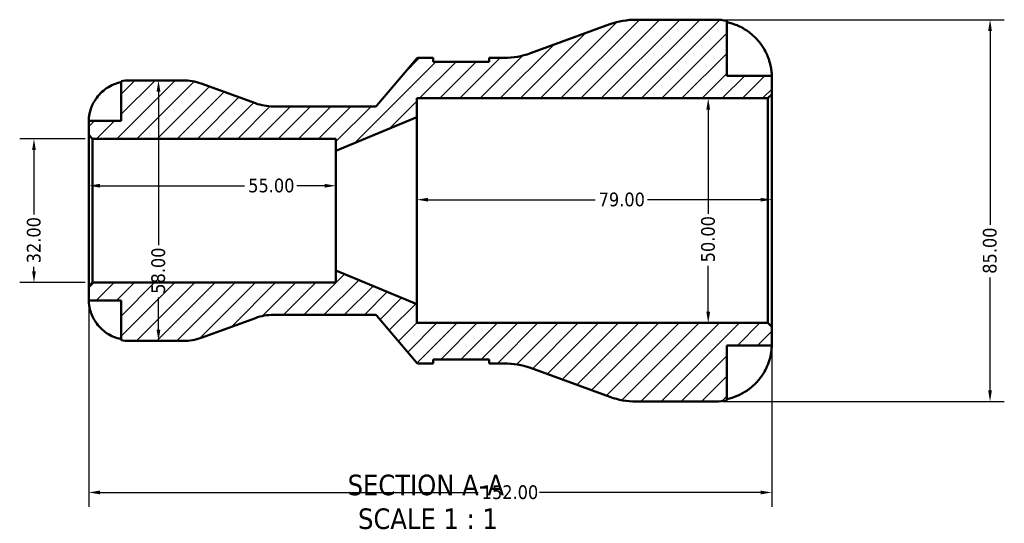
# Model space of a CAD drawing. Header units: millimetres. Extents: x 0 to 905, y -151 to 594.
# Tile 2 of 9: x 308 to 528, y -151 to -39. Entities that reach past the tile are written whole.
import ezdxf

# ---------------------------------------------------------------- set-up
doc = ezdxf.new("R2010")
doc.units = ezdxf.units.MM
for name, color, linetype, lineweight in [('Dimension (ANSI)', 7, 'Continuous', 25), ('Hatch (ANSI)', 7, 'Continuous', 18), ('Symbol (ANSI)', 7, 'Continuous', 25), ('Visible (ANSI)', 7, 'Continuous', 50)]:
    doc.layers.add(name, color=color, linetype=linetype, lineweight=lineweight)
doc.styles.add('Label Text (ANSI)', font='tahoma.ttf')
doc.styles.add('Note Text (ANSI)', font='tahoma.ttf')
doc.dimstyles.new('Default - mm (ANSI)', dxfattribs={"dimtxt": 3.048, "dimasz": 2.5, "dimexe": 3.175, "dimexo": 1.6002, "dimgap": 0.8, "dimtad": 0, "dimtoh": 1, "dimrnd": 1e-08, "dimzin": 4, "dimdsep": 46, "dimtxsty": 'Note Text (ANSI)', "dimcen": 0.09, "dimdle": 10, "dimclrd": 256, "dimclre": 256, "dimclrt": 230, "dimadec": 1, "dimazin": 1, "dimtfac": 1, "dimtofl": 0, "dimtmove": 0, "dimatfit": 3, "dimfxl": 1, "dimtolj": 1, "dimtzin": 4, "dimlwd": -1, "dimlwe": -1, "dimarcsym": 0})

# ---------------------------------------------------------------- blocks, each defined once
blk = doc.blocks.new('*D7')
at = {"layer": 'Defpoints', "color": 0, "transparency": 16777216}
for p in [(378.84, -75.5), (323.84, -81.04), (378.84, -81.04)]:
    blk.add_point(p, dxfattribs=at)
at = {"layer": 'Dimension (ANSI)', "transparency": 16777216}
for p, q in [((326.34, -75.5), (358.54, -75.5)), ((376.34, -75.5), (370.14, -75.5))]:
    blk.add_line(p, q, dxfattribs=at)
for points in [[(326.34, -75.08), (326.34, -75.91), (323.84, -75.5)], [(376.34, -75.08), (376.34, -75.91), (378.84, -75.5)]]:
    blk.add_solid(points, dxfattribs=at)
at = {"layer": 'Dimension (ANSI)', "color": 230, "true_color": 0xff0080, "transparency": 16777216, "insert": (359.34, -73.91), "char_height": 3.048, "attachment_point": 1, "style": 'Note Text (ANSI)'}
blk.add_mtext('\\A1;55.00', dxfattribs=at)
blk = doc.blocks.new('*D8')
at = {"layer": 'Defpoints', "color": 0, "transparency": 16777216}
for p in [(475.84, -78.6), (396.84, -81.04), (475.84, -81.04)]:
    blk.add_point(p, dxfattribs=at)
at = {"layer": 'Dimension (ANSI)', "transparency": 16777216}
for p, q in [((399.34, -78.6), (436.52, -78.6)), ((473.34, -78.6), (448.17, -78.6))]:
    blk.add_line(p, q, dxfattribs=at)
for points in [[(399.34, -78.19), (399.34, -79.02), (396.84, -78.6)], [(473.34, -78.19), (473.34, -79.02), (475.84, -78.6)]]:
    blk.add_solid(points, dxfattribs=at)
at = {"layer": 'Dimension (ANSI)', "color": 230, "true_color": 0xff0080, "transparency": 16777216, "insert": (437.32, -77.02), "char_height": 3.048, "attachment_point": 1, "style": 'Note Text (ANSI)'}
blk.add_mtext('\\A1;79.00', dxfattribs=at)
blk = doc.blocks.new('*D9')
at = {"layer": 'Defpoints', "color": 0, "transparency": 16777216}
for p in [(461.71, -56.04), (461.71, -106.04), (461.71, -106.04)]:
    blk.add_point(p, dxfattribs=at)
at = {"layer": 'Dimension (ANSI)', "transparency": 16777216}
for p, q in [((461.71, -58.54), (461.71, -81.74)), ((461.71, -103.54), (461.71, -93.34))]:
    blk.add_line(p, q, dxfattribs=at)
for points in [[(461.29, -58.54), (462.12, -58.54), (461.71, -56.04)], [(461.29, -103.54), (462.12, -103.54), (461.71, -106.04)]]:
    blk.add_solid(points, dxfattribs=at)
at = {"layer": 'Dimension (ANSI)', "color": 230, "true_color": 0xff0080, "transparency": 16777216, "insert": (460.12, -92.54), "char_height": 3.048, "attachment_point": 1, "rotation": 90, "style": 'Note Text (ANSI)'}
blk.add_mtext('\\A1;50.00', dxfattribs=at)
blk = doc.blocks.new('*D10')
at = {"layer": 'Defpoints', "color": 0, "transparency": 16777216}
for p in [(324.69, -65.04), (311.67, -97.04), (324.69, -97.04)]:
    blk.add_point(p, dxfattribs=at)
at = {"layer": 'Dimension (ANSI)', "transparency": 16777216}
for p, q in [((323.09, -65.04), (308.49, -65.04)), ((311.67, -67.54), (311.67, -81.9)), ((311.67, -94.54), (311.67, -93.56)), ((323.09, -97.04), (308.49, -97.04))]:
    blk.add_line(p, q, dxfattribs=at)
for points in [[(311.25, -67.54), (312.08, -67.54), (311.67, -65.04)], [(311.25, -94.54), (312.08, -94.54), (311.67, -97.04)]]:
    blk.add_solid(points, dxfattribs=at)
at = {"layer": 'Dimension (ANSI)', "color": 230, "true_color": 0xff0080, "transparency": 16777216, "insert": (310.08, -92.76), "char_height": 3.048, "attachment_point": 1, "rotation": 90, "style": 'Note Text (ANSI)'}
blk.add_mtext('\\A1;32.00', dxfattribs=at)
blk = doc.blocks.new('*D11')
at = {"layer": 'Defpoints', "color": 0, "transparency": 16777216}
for p in [(323.84, -97.89), (475.84, -106.89), (475.84, -143.77)]:
    blk.add_point(p, dxfattribs=at)
at = {"layer": 'Dimension (ANSI)', "transparency": 16777216}
for p, q in [((323.84, -99.49), (323.84, -146.94)), ((475.84, -108.49), (475.84, -146.94)), ((326.34, -143.77), (410.5, -143.77)), ((473.34, -143.77), (424.18, -143.77))]:
    blk.add_line(p, q, dxfattribs=at)
for points in [[(326.34, -143.35), (326.34, -144.19), (323.84, -143.77)], [(473.34, -143.35), (473.34, -144.19), (475.84, -143.77)]]:
    blk.add_solid(points, dxfattribs=at)
at = {"layer": 'Dimension (ANSI)', "color": 230, "true_color": 0xff0080, "transparency": 16777216, "insert": (411.3, -142.18), "char_height": 3.048, "attachment_point": 1, "style": 'Note Text (ANSI)'}
blk.add_mtext('\\A1;152.00', dxfattribs=at)
blk = doc.blocks.new('*D13')
at = {"layer": 'Defpoints', "color": 0, "transparency": 16777216}
for p in [(463.34, -38.54), (463.34, -123.54), (524.42, -123.54)]:
    blk.add_point(p, dxfattribs=at)
at = {"layer": 'Dimension (ANSI)', "transparency": 16777216}
for p, q in [((464.94, -38.54), (527.59, -38.54)), ((524.42, -41.04), (524.42, -84.19)), ((524.42, -121.04), (524.42, -95.89)), ((464.94, -123.54), (527.59, -123.54))]:
    blk.add_line(p, q, dxfattribs=at)
for points in [[(524, -41.04), (524.83, -41.04), (524.42, -38.54)], [(524, -121.04), (524.83, -121.04), (524.42, -123.54)]]:
    blk.add_solid(points, dxfattribs=at)
at = {"layer": 'Dimension (ANSI)', "color": 230, "true_color": 0xff0080, "transparency": 16777216, "insert": (522.82, -95.09), "char_height": 3.048, "attachment_point": 1, "rotation": 90, "style": 'Note Text (ANSI)'}
blk.add_mtext('\\A1;85.00', dxfattribs=at)
blk = doc.blocks.new('*D14')
at = {"layer": 'Defpoints', "color": 0, "transparency": 16777216}
for p in [(339.38, -52.04), (339.38, -110.04), (339.38, -110.04)]:
    blk.add_point(p, dxfattribs=at)
at = {"layer": 'Dimension (ANSI)', "transparency": 16777216}
for p, q in [((339.38, -54.54), (339.38, -88.74)), ((339.38, -107.54), (339.38, -100.34))]:
    blk.add_line(p, q, dxfattribs=at)
for points in [[(338.96, -54.54), (339.79, -54.54), (339.38, -52.04)], [(338.96, -107.54), (339.79, -107.54), (339.38, -110.04)]]:
    blk.add_solid(points, dxfattribs=at)
at = {"layer": 'Dimension (ANSI)', "color": 230, "true_color": 0xff0080, "transparency": 16777216, "insert": (337.78, -99.54), "char_height": 3.048, "attachment_point": 1, "rotation": 90, "style": 'Note Text (ANSI)'}
blk.add_mtext('\\A1;58.00', dxfattribs=at)

msp = doc.modelspace()

# ---------------------------------------------------------------- hatches: boundary and pattern name
at = {"layer": 'Hatch (ANSI)'}
h = msp.add_hatch(dxfattribs=at)
h.set_pattern_fill('ANSI31', color=256, scale=25.4, style=0)
h.set_pattern_definition([(45, (0, 0), (-2.245064, 2.245064), [])])
edge = h.paths.add_edge_path()
edge.add_ellipse((445.661, -106.539), major_axis=(-5.814, -15.975), ratio=1, start_angle=0, end_angle=20)
edge.add_line((445.661, -123.539), (463.343, -123.539))
edge.add_ellipse((463.343, -111.039), major_axis=(0, -12.5), ratio=1, start_angle=0, end_angle=11.53696)
edge.add_line((465.843, -123.287), (465.843, -111.039))
edge.add_line((465.843, -111.039), (475.843, -111.039))
edge.add_line((475.843, -111.039), (475.843, -106.889))
edge.add_line((475.843, -106.889), (474.993, -106.039))
edge.add_line((474.993, -106.039), (396.843, -106.039))
edge.add_line((396.843, -106.039), (396.843, -101.873))
edge.add_line((396.843, -101.873), (378.843, -94.373))
edge.add_line((378.843, -94.373), (378.843, -97.039))
edge.add_line((378.843, -97.039), (324.693, -97.039))
edge.add_line((324.693, -97.039), (323.843, -97.889))
edge.add_line((323.843, -97.889), (323.843, -101.039))
edge.add_line((323.843, -101.039), (331.043, -101.039))
edge.add_line((331.043, -101.039), (331.043, -109.858))
edge.add_ellipse((332.843, -101.039), major_axis=(-1.8, -8.818), ratio=1, start_angle=0, end_angle=11.53696)
edge.add_line((332.843, -110.039), (344.898, -110.039))
edge.add_ellipse((344.898, -98.439), major_axis=(0, -11.6), ratio=1, start_angle=0, end_angle=20)
edge.add_line((348.865, -109.34), (360.957, -104.939))
edge.add_ellipse((364.924, -115.839), major_axis=(-3.967, 10.9), ratio=1, start_angle=340, end_angle=360, ccw=False)
edge.add_line((364.924, -104.239), (387.61, -104.239))
edge.add_ellipse((387.61, -104.739), major_axis=(0, 0.5), ratio=1, start_angle=310, end_angle=360, ccw=False)
edge.add_line((387.993, -104.418), (396.756, -114.861))
edge.add_ellipse((397.139, -114.539), major_axis=(-0.383, -0.321), ratio=1, start_angle=0, end_angle=50)
edge.add_line((397.139, -115.039), (400.475, -115.039))
edge.add_line((400.475, -115.039), (400.475, -114.189))
edge.add_line((400.475, -114.189), (412.975, -114.189))
edge.add_line((412.975, -114.189), (412.975, -115.039))
edge.add_line((412.975, -115.039), (416.312, -115.039))
edge.add_ellipse((416.312, -132.039), major_axis=(0, 17), ratio=1, start_angle=340, end_angle=360, ccw=False)
edge.add_line((422.127, -116.065), (439.847, -122.514))
edge = h.paths.add_edge_path()
edge.add_ellipse((445.661, -55.539), major_axis=(0, 17), ratio=1, start_angle=0, end_angle=20)
edge.add_line((439.847, -39.565), (422.127, -46.014))
edge.add_ellipse((416.312, -30.039), major_axis=(5.814, -15.975), ratio=1, start_angle=340, end_angle=360, ccw=False)
edge.add_line((416.312, -47.039), (412.975, -47.039))
edge.add_line((412.975, -47.039), (412.975, -47.889))
edge.add_line((412.975, -47.889), (400.475, -47.889))
edge.add_line((400.475, -47.889), (400.475, -47.039))
edge.add_line((400.475, -47.039), (397.139, -47.039))
edge.add_ellipse((397.139, -47.539), major_axis=(0, 0.5), ratio=1, start_angle=0, end_angle=50)
edge.add_line((396.756, -47.218), (387.993, -57.661))
edge.add_ellipse((387.61, -57.339), major_axis=(0.383, -0.321), ratio=1, start_angle=310, end_angle=360, ccw=False)
edge.add_line((387.61, -57.839), (364.924, -57.839))
edge.add_ellipse((364.924, -46.239), major_axis=(0, -11.6), ratio=1, start_angle=340, end_angle=360, ccw=False)
edge.add_line((360.957, -57.14), (348.865, -52.739))
edge.add_ellipse((344.898, -63.639), major_axis=(3.967, 10.9), ratio=1, start_angle=0, end_angle=20)
edge.add_line((344.898, -52.039), (332.843, -52.039))
edge.add_ellipse((332.843, -61.039), major_axis=(0, 9), ratio=1, start_angle=0, end_angle=11.53696)
edge.add_line((331.043, -52.221), (331.043, -61.039))
edge.add_line((331.043, -61.039), (323.843, -61.039))
edge.add_line((323.843, -61.039), (323.843, -64.189))
edge.add_line((323.843, -64.189), (324.693, -65.039))
edge.add_line((324.693, -65.039), (378.843, -65.039))
edge.add_line((378.843, -65.039), (378.843, -67.706))
edge.add_line((378.843, -67.706), (396.843, -60.206))
edge.add_line((396.843, -60.206), (396.843, -56.039))
edge.add_line((396.843, -56.039), (474.993, -56.039))
edge.add_line((474.993, -56.039), (475.843, -55.189))
edge.add_line((475.843, -55.189), (475.843, -51.039))
edge.add_line((475.843, -51.039), (465.843, -51.039))
edge.add_line((465.843, -51.039), (465.843, -38.792))
edge.add_ellipse((463.343, -51.039), major_axis=(2.5, 12.247), ratio=1, start_angle=0, end_angle=11.53696)
edge.add_line((463.343, -38.539), (445.661, -38.539))

# ---------------------------------------------------------------- linework, layer by layer
at = {"layer": 'Visible (ANSI)'}
for p, q in [((463.343, -38.539), (445.661, -38.539)), ((465.843, -51.039), (465.843, -38.792)), ((439.847, -39.565), (422.127, -46.014)), ((396.756, -47.218), (387.993, -57.661)), ((400.475, -47.039), (397.139, -47.039)), ((400.475, -47.889), (400.475, -47.039)), ((412.975, -47.889), (400.475, -47.889)), ((416.312, -47.039), (412.975, -47.039)), ((412.975, -47.039), (412.975, -47.889)), ((331.043, -52.221), (331.043, -61.039)), ((344.898, -52.039), (332.843, -52.039)), ((475.843, -51.039), (465.843, -51.039)), ((475.843, -55.189), (475.843, -51.039)), ((360.957, -57.14), (348.865, -52.739)), ((396.843, -60.206), (396.843, -56.039)), ((396.843, -56.039), (474.993, -56.039)), ((474.993, -56.039), (475.843, -55.189)), ((474.993, -56.039), (474.993, -106.039)), ((475.843, -106.889), (475.843, -55.189)), ((387.61, -57.839), (364.924, -57.839)), ((331.043, -61.039), (323.843, -61.039)), ((323.843, -61.039), (323.843, -64.189)), ((378.843, -67.706), (396.843, -60.206)), ((396.843, -101.873), (396.843, -60.206)), ((323.843, -64.189), (324.693, -65.039)), ((323.843, -64.189), (323.843, -97.889)), ((324.693, -65.039), (378.843, -65.039)), ((324.693, -97.039), (324.693, -65.039)), ((378.843, -65.039), (378.843, -67.706)), ((378.843, -94.373), (378.843, -67.706)), ((396.843, -101.873), (378.843, -94.373)), ((378.843, -94.373), (378.843, -97.039)), ((324.693, -97.039), (323.843, -97.889)), ((323.843, -97.889), (323.843, -101.039)), ((378.843, -97.039), (324.693, -97.039)), ((323.843, -101.039), (331.043, -101.039)), ((331.043, -101.039), (331.043, -109.858)), ((396.843, -106.039), (396.843, -101.873)), ((348.865, -109.34), (360.957, -104.939)), ((364.924, -104.239), (387.61, -104.239)), ((387.993, -104.418), (396.756, -114.861)), ((474.993, -106.039), (396.843, -106.039)), ((475.843, -106.889), (474.993, -106.039)), ((475.843, -111.039), (475.843, -106.889)), ((332.843, -110.039), (344.898, -110.039)), ((465.843, -123.287), (465.843, -111.039)), ((465.843, -111.039), (475.843, -111.039)), ((397.139, -115.039), (400.475, -115.039)), ((400.475, -115.039), (400.475, -114.189)), ((400.475, -114.189), (412.975, -114.189)), ((412.975, -114.189), (412.975, -115.039)), ((412.975, -115.039), (416.312, -115.039)), ((422.127, -116.065), (439.847, -122.514)), ((445.661, -123.539), (463.343, -123.539))]:
    msp.add_line(p, q, dxfattribs=at)
for centre, radius, start, end in [((445.661, -55.539), 17, 90, 110), ((463.343, -51.039), 12.5, 78.46304, 90), ((397.139, -47.539), 0.5, 90, 140), ((416.312, -30.039), 17, 270, 290), ((332.843, -61.039), 9, 90, 101.53696), ((344.898, -63.639), 11.6, 70, 90), ((364.924, -46.239), 11.6, 250, 270), ((387.61, -57.339), 0.5, 270, 320), ((364.924, -115.839), 11.6, 90, 110), ((387.61, -104.739), 0.5, 40, 90), ((344.898, -98.439), 11.6, 270, 290), ((332.843, -101.039), 9, 258.46304, 270), ((397.139, -114.539), 0.5, 220, 270), ((416.312, -132.039), 17, 70, 90), ((445.661, -106.539), 17, 250, 270), ((463.343, -111.039), 12.5, 270, 281.53696)]:
    msp.add_arc(centre, radius, start, end, dxfattribs=at)
for points, knots in [([(465.843, -39.089), (466.642, -39.253), (467.422, -39.5), (468.825, -40.083), (469.574, -40.477), (470.972, -41.416), (471.62, -41.959), (472.713, -43.057), (473.257, -43.712), (474.074, -44.942), (474.382, -45.495), (474.638, -46.039)], [0.2371559, 0.2371559, 0.2371559, 0.2371559, 0.4614966, 0.4614966, 0.6930693, 0.6930693, 0.924642, 0.924642, 1.1576195, 1.1576195, 1.3310454, 1.3310454, 1.3310454, 1.3310454]), ([(474.638, -46.039), (474.758, -46.294), (474.87, -46.552), (475.066, -47.045), (475.152, -47.28), (475.326, -47.798), (475.41, -48.079), (475.605, -48.827), (475.689, -49.266), (475.803, -50.073), (475.826, -50.416), (475.846, -50.908), (475.843, -51.039), (475.843, -51.039)], [-0.81008556, -0.81008556, -0.81008556, -0.81008556, -0.72450889, -0.72450889, -0.64723262, -0.64723262, -0.55204363, -0.55204363, -0.38533174, -0.38533174, -0.198496, -0.198496, 0, 0, 0, 0]), ([(324.719, -57.439), (324.9, -57.056), (325.117, -56.668), (325.697, -55.791), (326.087, -55.319), (326.872, -54.526), (327.339, -54.133), (328.347, -53.453), (328.887, -53.168), (329.901, -52.745), (330.465, -52.566), (331.043, -52.447)], [4.42789013, 4.42789013, 4.42789013, 4.42789013, 4.54980941, 4.54980941, 4.7172218, 4.7172218, 4.88443989, 4.88443989, 5.05165798, 5.05165798, 5.21398971, 5.21398971, 5.21398971, 5.21398971]), ([(323.843, -61.039), (323.843, -61.039), (323.843, -61.007), (323.845, -60.872), (323.848, -60.764), (323.87, -60.406), (323.898, -60.114), (324.005, -59.519), (324.065, -59.252), (324.204, -58.759), (324.273, -58.543), (324.432, -58.1), (324.523, -57.874), (324.654, -57.58), (324.686, -57.509), (324.719, -57.439)], [-2.49913258, -2.49913258, -2.49913258, -2.49913258, -2.41505436, -2.41505436, -2.32384732, -2.32384732, -2.1841143, -2.1841143, -2.08674766, -2.08674766, -2.01440674, -2.01440674, -1.93994266, -1.93994266, -1.91637503, -1.91637503, -1.91637503, -1.91637503]), ([(324.719, -104.639), (324.652, -104.496), (324.588, -104.352), (324.438, -103.993), (324.357, -103.778), (324.209, -103.337), (324.143, -103.113), (324.009, -102.587), (323.955, -102.301), (323.873, -101.739), (323.856, -101.49), (323.841, -101.134), (323.843, -101.039), (323.843, -101.039)], [-0.57647647, -0.57647647, -0.57647647, -0.57647647, -0.52968676, -0.52968676, -0.46054026, -0.46054026, -0.38562403, -0.38562403, -0.27730827, -0.27730827, -0.14258086, -0.14258086, 0, 0, 0, 0]), ([(331.043, -109.632), (330.465, -109.513), (329.901, -109.334), (328.887, -108.911), (328.347, -108.625), (327.339, -107.946), (326.872, -107.552), (326.087, -106.76), (325.697, -106.288), (325.117, -105.411), (324.9, -105.023), (324.719, -104.639)], [0.1707715, 0.1707715, 0.1707715, 0.1707715, 0.33310322, 0.33310322, 0.50032131, 0.50032131, 0.6675394, 0.6675394, 0.83495179, 0.83495179, 0.95687108, 0.95687108, 0.95687108, 0.95687108]), ([(475.843, -111.039), (475.843, -111.039), (475.844, -111.089), (475.84, -111.296), (475.836, -111.461), (475.801, -111.992), (475.757, -112.41), (475.602, -113.245), (475.517, -113.615), (475.322, -114.296), (475.225, -114.594), (475.001, -115.207), (474.874, -115.519), (474.703, -115.899), (474.671, -115.969), (474.638, -116.039)], [-3.4720969, -3.4720969, -3.4720969, -3.4720969, -3.34968047, -3.34968047, -3.21609652, -3.21609652, -3.02231789, -3.02231789, -2.88911927, -2.88911927, -2.78956082, -2.78956082, -2.68657695, -2.68657695, -2.66294286, -2.66294286, -2.66294286, -2.66294286]), ([(474.638, -116.039), (474.382, -116.584), (474.074, -117.136), (473.257, -118.367), (472.713, -119.022), (471.62, -120.119), (470.972, -120.663), (469.574, -121.601), (468.825, -121.996), (467.422, -122.579), (466.642, -122.826), (465.843, -122.99)], [6.1350469, 6.1350469, 6.1350469, 6.1350469, 6.3084728, 6.3084728, 6.5414503, 6.5414503, 6.7730229, 6.7730229, 7.0045956, 7.0045956, 7.2289364, 7.2289364, 7.2289364, 7.2289364])]:
    msp.add_open_spline(points, degree=3, knots=knots, dxfattribs=at)

# ---------------------------------------------------------------- texts
at = {"layer": 'Symbol (ANSI)', "char_height": 4.572, "attachment_point": 7, "style": 'Label Text (ANSI)'}
for s, insert in [('SECTION A-A', (381.466, -144.473)), ('SCALE 1 : 1', (383.786, -151.986))]:
    msp.add_mtext(s, dxfattribs=dict(at, insert=insert))

# ---------------------------------------------------------------- dimensions: what is measured, and where the dimension line sits
at = {"layer": 'Dimension (ANSI)'}
for base, p1, p2, angle, override, picture, middle in [((524.416, -123.539), (463.343, -38.539), (463.343, -123.539), 90, {"dimtoh": 0, "dimdec": 2, "dimtp": 0, "dimtm": 0, "dimtdec": 2, "dimatfit": 1}, '*D13', (524.416, -90.039)), ((339.375, -110.039), (339.375, -52.039), (339.375, -110.039), 90, {"dimtoh": 0, "dimdec": 2, "dimse1": 1, "dimse2": 1, "dimtp": 0, "dimtm": 0, "dimtdec": 2, "dimatfit": 1}, '*D14', (339.375, -94.539)), ((461.707, -106.039), (461.707, -56.039), (461.707, -106.039), 270, {"dimtoh": 0, "dimdec": 2, "dimse1": 1, "dimse2": 1, "dimtp": 0, "dimtm": 0, "dimtdec": 2, "dimatfit": 1}, '*D9', (461.707, -87.539)), ((311.665, -97.039), (324.693, -65.039), (324.693, -97.039), 270, {"dimtoh": 0, "dimdec": 2, "dimtp": 0, "dimtm": 0, "dimtdec": 2, "dimatfit": 1}, '*D10', (311.665, -87.73)), ((475.843, -78.603), (396.843, -81.039), (475.843, -81.039), 180, {"dimtoh": 0, "dimdec": 2, "dimse1": 1, "dimse2": 1, "dimtp": 0, "dimtm": 0, "dimtdec": 2, "dimatfit": 1}, '*D8', (442.343, -78.603))]:
    dim = msp.add_linear_dim(base=base, p1=p1, p2=p2, angle=angle, dimstyle='Default - mm (ANSI)', override=override, dxfattribs=at)
    dim.commit()
    dim.dimension.update_dxf_attribs({"geometry": picture, "text_midpoint": middle, "dimtype": 160})
for base, p1, p2, override, picture, middle in [((378.843, -75.497), (323.843, -81.039), (378.843, -81.039), {"dimtoh": 0, "dimdec": 2, "dimse1": 1, "dimse2": 1, "dimtp": 0, "dimtm": 0, "dimtdec": 2, "dimatfit": 1}, '*D7', (364.343, -75.497)), ((475.843, -143.769), (323.843, -97.889), (475.843, -106.889), {"dimtoh": 0, "dimdec": 2, "dimtp": 0, "dimtm": 0, "dimtdec": 2, "dimatfit": 1}, '*D11', (417.343, -143.769))]:
    dim = msp.add_linear_dim(base=base, p1=p1, p2=p2, dimstyle='Default - mm (ANSI)', override=override, dxfattribs=at)
    dim.commit()
    dim.dimension.update_dxf_attribs({"geometry": picture, "text_midpoint": middle, "dimtype": 160})

doc.saveas('drawing.dxf')
